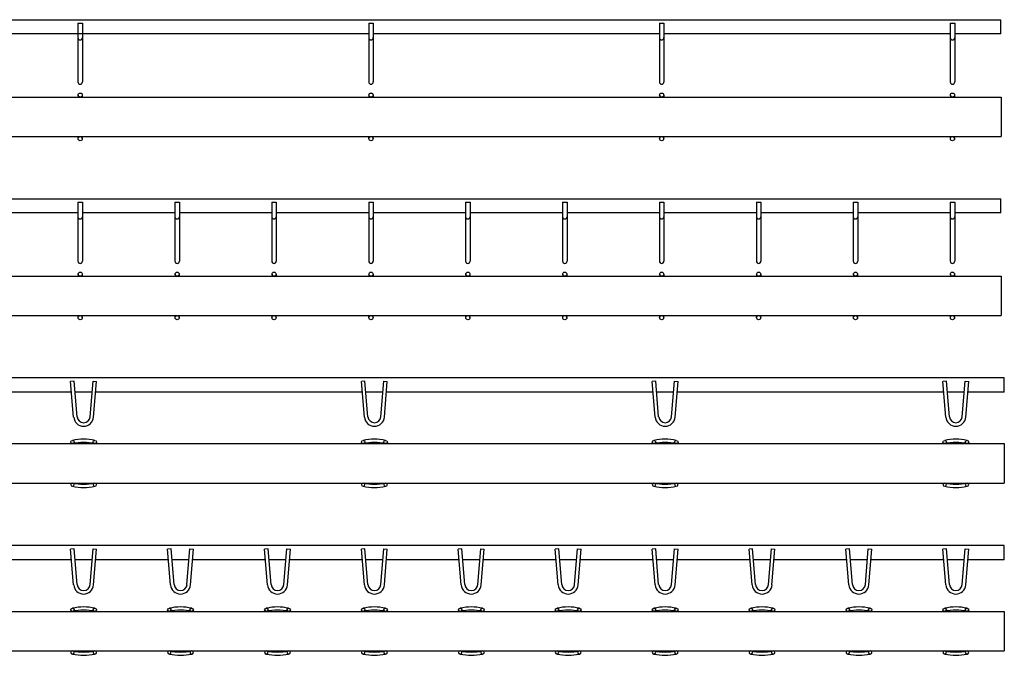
# Model space of a CAD drawing. Header units: millimetres. Extents: x 1054 to 4154, y 2386 to 3427.
# Tile 4 of 4: x 2630 to 4154, y 2386 to 3371. Entities that reach past the tile are written whole.
import ezdxf

# ---------------------------------------------------------------- set-up
doc = ezdxf.new("R2010")
doc.units = ezdxf.units.MM
doc.header["$LTSCALE"] = 5
doc.layers.add('HALFEN', color=2, linetype='CONTINUOUS')

msp = doc.modelspace()

# ---------------------------------------------------------------- linework, layer by layer
at = {"layer": 'HALFEN'}
for p, q in [((1148.6, 3370.8), (4148.6, 3370.8)), ((4148.6, 3348.8), (4148.6, 3370.8)), ((2720.1, 3365.4), (2720.1, 3274.3)), ((2720.1, 3365.4), (2727.1, 3365.4)), ((2727.1, 3365.4), (2727.1, 3274.3)), ((3170.1, 3365.4), (3170.1, 3274.3)), ((3170.1, 3365.4), (3177.1, 3365.4)), ((3177.1, 3365.4), (3177.1, 3274.3)), ((3620.1, 3365.4), (3620.1, 3274.3)), ((3620.1, 3365.4), (3627.1, 3365.4)), ((3627.1, 3365.4), (3627.1, 3274.3)), ((4070.1, 3365.4), (4070.1, 3274.3)), ((4070.1, 3365.4), (4077.1, 3365.4)), ((4077.1, 3365.4), (4077.1, 3274.3)), ((3170.1, 3348.8), (2127.1, 3348.8)), ((3620.1, 3348.8), (3177.1, 3348.8)), ((4070.1, 3348.8), (3627.1, 3348.8)), ((4148.6, 3348.8), (4077.1, 3348.8)), ((1148.9, 3250.8), (4148.9, 3250.8)), ((2720.5, 3254), (2720.5, 3250.8)), ((2726.8, 3254), (2726.8, 3250.8)), ((3170.5, 3254), (3170.5, 3250.8)), ((3176.8, 3254), (3176.8, 3250.8)), ((3620.5, 3254), (3620.5, 3250.8)), ((3626.8, 3254), (3626.8, 3250.8)), ((4070.5, 3254), (4070.5, 3250.8)), ((4076.8, 3254), (4076.8, 3250.8)), ((4148.9, 3250.8), (4148.9, 3189.8)), ((1148.9, 3189.8), (4148.9, 3189.8)), ((2720.5, 3186.6), (2720.5, 3189.8)), ((2726.8, 3186.6), (2726.8, 3189.8)), ((3170.5, 3186.6), (3170.5, 3189.8)), ((3176.8, 3186.6), (3176.8, 3189.8)), ((3620.5, 3186.6), (3620.5, 3189.8)), ((3626.8, 3186.6), (3626.8, 3189.8)), ((4070.5, 3186.6), (4070.5, 3189.8)), ((4076.8, 3186.6), (4076.8, 3189.8)), ((1148.6, 3093.4), (4148.6, 3093.4)), ((2720.1, 3088), (2720.1, 2996.9)), ((2720.1, 3088), (2727.1, 3088)), ((2727.1, 3088), (2727.1, 2996.9)), ((2870.1, 3088), (2870.1, 2996.9)), ((2870.1, 3088), (2877.1, 3088)), ((2877.1, 3088), (2877.1, 2996.9)), ((3020.1, 3088), (3020.1, 2996.9)), ((3020.1, 3088), (3027.1, 3088)), ((3027.1, 3088), (3027.1, 2996.9)), ((3170.1, 3088), (3170.1, 2996.9)), ((3170.1, 3088), (3177.1, 3088)), ((3177.1, 3088), (3177.1, 2996.9)), ((3320.1, 3088), (3320.1, 2996.9)), ((3320.1, 3088), (3327.1, 3088)), ((3327.1, 3088), (3327.1, 2996.9)), ((3470.1, 3088), (3470.1, 2996.9)), ((3470.1, 3088), (3477.1, 3088)), ((3477.1, 3088), (3477.1, 2996.9)), ((3620.1, 3088), (3620.1, 2996.9)), ((3620.1, 3088), (3627.1, 3088)), ((3627.1, 3088), (3627.1, 2996.9)), ((3770.1, 3088), (3770.1, 2996.9)), ((3770.1, 3088), (3777.1, 3088)), ((3777.1, 3088), (3777.1, 2996.9)), ((3920.1, 3088), (3920.1, 2996.9)), ((3920.1, 3088), (3927.1, 3088)), ((3927.1, 3088), (3927.1, 2996.9)), ((4070.1, 3088), (4070.1, 2996.9)), ((4070.1, 3088), (4077.1, 3088)), ((4077.1, 3088), (4077.1, 2996.9)), ((4148.6, 3071.4), (4148.6, 3093.4)), ((2720.1, 3071.4), (2577.1, 3071.4)), ((2870.1, 3071.4), (2727.1, 3071.4)), ((3020.1, 3071.4), (2877.1, 3071.4)), ((3170.1, 3071.4), (3027.1, 3071.4)), ((3320.1, 3071.4), (3177.1, 3071.4)), ((3470.1, 3071.4), (3327.1, 3071.4)), ((3620.1, 3071.4), (3477.1, 3071.4)), ((3770.1, 3071.4), (3627.1, 3071.4)), ((3920.1, 3071.4), (3777.1, 3071.4)), ((4070.1, 3071.4), (3927.1, 3071.4)), ((4148.6, 3071.4), (4077.1, 3071.4)), ((1148.9, 2973.4), (4148.9, 2973.4)), ((2720.5, 2976.6), (2720.5, 2973.4)), ((2726.8, 2976.6), (2726.8, 2973.4)), ((2870.5, 2976.6), (2870.5, 2973.4)), ((2876.8, 2976.6), (2876.8, 2973.4)), ((3020.5, 2976.6), (3020.5, 2973.4)), ((3026.8, 2976.6), (3026.8, 2973.4)), ((3170.5, 2976.6), (3170.5, 2973.4)), ((3176.8, 2976.6), (3176.8, 2973.4)), ((3320.5, 2976.6), (3320.5, 2973.4)), ((3326.8, 2976.6), (3326.8, 2973.4)), ((3470.5, 2976.6), (3470.5, 2973.4)), ((3476.8, 2976.6), (3476.8, 2973.4)), ((3620.5, 2976.6), (3620.5, 2973.4)), ((3626.8, 2976.6), (3626.8, 2973.4)), ((3770.5, 2976.6), (3770.5, 2973.4)), ((3776.8, 2976.6), (3776.8, 2973.4)), ((3920.5, 2976.6), (3920.5, 2973.4)), ((3926.8, 2976.6), (3926.8, 2973.4)), ((4070.5, 2976.6), (4070.5, 2973.4)), ((4076.8, 2976.6), (4076.8, 2973.4)), ((4148.9, 2973.4), (4148.9, 2912.4)), ((1148.9, 2912.4), (4148.9, 2912.4)), ((2720.5, 2909.3), (2720.5, 2912.4)), ((2726.8, 2909.3), (2726.8, 2912.4)), ((2870.5, 2909.3), (2870.5, 2912.4)), ((2876.8, 2909.3), (2876.8, 2912.4)), ((3020.5, 2909.3), (3020.5, 2912.4)), ((3026.8, 2909.3), (3026.8, 2912.4)), ((3170.5, 2909.3), (3170.5, 2912.4)), ((3176.8, 2909.3), (3176.8, 2912.4)), ((3320.5, 2909.3), (3320.5, 2912.4)), ((3326.8, 2909.3), (3326.8, 2912.4)), ((3470.5, 2909.3), (3470.5, 2912.4)), ((3476.8, 2909.3), (3476.8, 2912.4)), ((3620.5, 2909.3), (3620.5, 2912.4)), ((3626.8, 2909.3), (3626.8, 2912.4)), ((3770.5, 2909.3), (3770.5, 2912.4)), ((3776.8, 2909.3), (3776.8, 2912.4)), ((3920.5, 2909.3), (3920.5, 2912.4)), ((3926.8, 2909.3), (3926.8, 2912.4)), ((4070.5, 2909.3), (4070.5, 2912.4)), ((4076.8, 2909.3), (4076.8, 2912.4)), ((4153.9, 2816.1), (1153.9, 2816.1)), ((2714.3, 2811.1), (2708.8, 2810.6)), ((2713.4, 2755.3), (2708.8, 2810.6)), ((2718.9, 2755.7), (2714.3, 2811.1)), ((2738.8, 2755.7), (2743.4, 2811.1)), ((2743.4, 2811.1), (2748.9, 2810.6)), ((2744.3, 2755.3), (2748.9, 2810.6)), ((3164.3, 2811.1), (3158.8, 2810.6)), ((3163.4, 2755.3), (3158.8, 2810.6)), ((3168.9, 2755.7), (3164.3, 2811.1)), ((3188.8, 2755.7), (3193.4, 2811.1)), ((3193.4, 2811.1), (3198.9, 2810.6)), ((3194.3, 2755.3), (3198.9, 2810.6)), ((3614.3, 2811.1), (3608.8, 2810.6)), ((3613.4, 2755.3), (3608.8, 2810.6)), ((3618.9, 2755.7), (3614.3, 2811.1)), ((3638.8, 2755.7), (3643.4, 2811.1)), ((3643.4, 2811.1), (3648.9, 2810.6)), ((3644.3, 2755.3), (3648.9, 2810.6)), ((4064.3, 2811.1), (4058.8, 2810.6)), ((4063.4, 2755.3), (4058.8, 2810.6)), ((4068.9, 2755.7), (4064.3, 2811.1)), ((4088.8, 2755.7), (4093.4, 2811.1)), ((4093.4, 2811.1), (4098.9, 2810.6)), ((4094.3, 2755.3), (4098.9, 2810.6)), ((4153.9, 2794.1), (4153.9, 2816.1)), ((2710.2, 2794.1), (2597.5, 2794.1)), ((2742, 2794.1), (2715.7, 2794.1)), ((3160.2, 2794.1), (2747.5, 2794.1)), ((3192, 2794.1), (3165.7, 2794.1)), ((3610.2, 2794.1), (3197.5, 2794.1)), ((3642, 2794.1), (3615.7, 2794.1)), ((4060.2, 2794.1), (3647.5, 2794.1)), ((4092, 2794.1), (4065.7, 2794.1)), ((4153.9, 2794.1), (4097.5, 2794.1)), ((1153.9, 2714.1), (4153.9, 2714.1)), ((4153.9, 2714.1), (4153.9, 2653.1)), ((1153.9, 2653.1), (4153.9, 2653.1)), ((4153.9, 2556.2), (1153.9, 2556.2)), ((2714.3, 2551.2), (2708.8, 2550.7)), ((2713.4, 2495.4), (2708.8, 2550.7)), ((2718.9, 2495.8), (2714.3, 2551.2)), ((2738.8, 2495.8), (2743.4, 2551.2)), ((2743.4, 2551.2), (2748.9, 2550.7)), ((2744.3, 2495.4), (2748.9, 2550.7)), ((2864.3, 2551.2), (2858.8, 2550.7)), ((2863.4, 2495.4), (2858.8, 2550.7)), ((2868.9, 2495.8), (2864.3, 2551.2)), ((2888.8, 2495.8), (2893.4, 2551.2)), ((2893.4, 2551.2), (2898.9, 2550.7)), ((2894.3, 2495.4), (2898.9, 2550.7)), ((3014.3, 2551.2), (3008.8, 2550.7)), ((3013.4, 2495.4), (3008.8, 2550.7)), ((3018.9, 2495.8), (3014.3, 2551.2)), ((3038.8, 2495.8), (3043.4, 2551.2)), ((3043.4, 2551.2), (3048.9, 2550.7)), ((3044.3, 2495.4), (3048.9, 2550.7)), ((3164.3, 2551.2), (3158.8, 2550.7)), ((3163.4, 2495.4), (3158.8, 2550.7)), ((3168.9, 2495.8), (3164.3, 2551.2)), ((3188.8, 2495.8), (3193.4, 2551.2)), ((3193.4, 2551.2), (3198.9, 2550.7)), ((3194.3, 2495.4), (3198.9, 2550.7)), ((3314.3, 2551.2), (3308.8, 2550.7)), ((3313.4, 2495.4), (3308.8, 2550.7)), ((3318.9, 2495.8), (3314.3, 2551.2)), ((3338.8, 2495.8), (3343.4, 2551.2)), ((3343.4, 2551.2), (3348.9, 2550.7)), ((3344.3, 2495.4), (3348.9, 2550.7)), ((3464.3, 2551.2), (3458.8, 2550.7)), ((3463.4, 2495.4), (3458.8, 2550.7)), ((3468.9, 2495.8), (3464.3, 2551.2)), ((3488.8, 2495.8), (3493.4, 2551.2)), ((3493.4, 2551.2), (3498.9, 2550.7)), ((3494.3, 2495.4), (3498.9, 2550.7)), ((3614.3, 2551.2), (3608.8, 2550.7)), ((3613.4, 2495.4), (3608.8, 2550.7)), ((3618.9, 2495.8), (3614.3, 2551.2)), ((3638.8, 2495.8), (3643.4, 2551.2)), ((3643.4, 2551.2), (3648.9, 2550.7)), ((3644.3, 2495.4), (3648.9, 2550.7)), ((3764.3, 2551.2), (3758.8, 2550.7)), ((3763.4, 2495.4), (3758.8, 2550.7)), ((3768.9, 2495.8), (3764.3, 2551.2)), ((3788.8, 2495.8), (3793.4, 2551.2)), ((3793.4, 2551.2), (3798.9, 2550.7)), ((3794.3, 2495.4), (3798.9, 2550.7)), ((3914.3, 2551.2), (3908.8, 2550.7)), ((3913.4, 2495.4), (3908.8, 2550.7)), ((3918.9, 2495.8), (3914.3, 2551.2)), ((3938.8, 2495.8), (3943.4, 2551.2)), ((3943.4, 2551.2), (3948.9, 2550.7)), ((3944.3, 2495.4), (3948.9, 2550.7)), ((4064.3, 2551.2), (4058.8, 2550.7)), ((4063.4, 2495.4), (4058.8, 2550.7)), ((4068.9, 2495.8), (4064.3, 2551.2)), ((4088.8, 2495.8), (4093.4, 2551.2)), ((4093.4, 2551.2), (4098.9, 2550.7)), ((4094.3, 2495.4), (4098.9, 2550.7)), ((4153.9, 2534.2), (4153.9, 2556.2)), ((2710.2, 2534.2), (2597.5, 2534.2)), ((2742, 2534.2), (2715.7, 2534.2)), ((2860.2, 2534.2), (2747.5, 2534.2)), ((2892, 2534.2), (2865.7, 2534.2)), ((3010.2, 2534.2), (2897.5, 2534.2)), ((3042, 2534.2), (3015.7, 2534.2)), ((3160.2, 2534.2), (3047.5, 2534.2)), ((3192, 2534.2), (3165.7, 2534.2)), ((3310.2, 2534.2), (3197.5, 2534.2)), ((3342, 2534.2), (3315.7, 2534.2)), ((3460.2, 2534.2), (3347.5, 2534.2)), ((3492, 2534.2), (3465.7, 2534.2)), ((3610.2, 2534.2), (3497.5, 2534.2)), ((3642, 2534.2), (3615.7, 2534.2)), ((3760.2, 2534.2), (3647.5, 2534.2)), ((3792, 2534.2), (3765.7, 2534.2)), ((3910.2, 2534.2), (3797.5, 2534.2)), ((3942, 2534.2), (3915.7, 2534.2)), ((4060.2, 2534.2), (3947.5, 2534.2)), ((4092, 2534.2), (4065.7, 2534.2)), ((4153.9, 2534.2), (4097.5, 2534.2)), ((1153.9, 2454.2), (4153.9, 2454.2)), ((4153.9, 2454.2), (4153.9, 2393.2)), ((1153.9, 2393.2), (4153.9, 2393.2))]:
    msp.add_line(p, q, dxfattribs=at)
for centre in [(2723.6, 3254), (3173.6, 3254), (3623.6, 3254), (4073.6, 3254), (2723.6, 3186.6), (3173.6, 3186.6), (3623.6, 3186.6), (4073.6, 3186.6), (2723.6, 2976.6), (2873.6, 2976.6), (3023.6, 2976.6), (3173.6, 2976.6), (3323.6, 2976.6), (3473.6, 2976.6), (3623.6, 2976.6), (3773.6, 2976.6), (3923.6, 2976.6), (4073.6, 2976.6), (2723.6, 2909.3), (2873.6, 2909.3), (3023.6, 2909.3), (3173.6, 2909.3), (3323.6, 2909.3), (3473.6, 2909.3), (3623.6, 2909.3), (3773.6, 2909.3), (3923.6, 2909.3), (4073.6, 2909.3)]:
    msp.add_circle(centre, 3.19, dxfattribs=at)
for centre, radius, start, end in [((2723.6, 3343), 3.5, 180, 0), ((3173.6, 3343), 3.5, 180, 0), ((3623.6, 3343), 3.5, 180, 0), ((4073.6, 3343), 3.5, 180, 0), ((2723.6, 3274.3), 3.5, 180, 0), ((3173.6, 3274.3), 3.5, 180, 0), ((3623.6, 3274.3), 3.5, 180, 0), ((4073.6, 3274.3), 3.5, 180, 0), ((2723.6, 3065.6), 3.5, 180, 0), ((2873.6, 3065.6), 3.5, 180, 0), ((3023.6, 3065.6), 3.5, 180, 0), ((3173.6, 3065.6), 3.5, 180, 0), ((3323.6, 3065.6), 3.5, 180, 0), ((3473.6, 3065.6), 3.5, 180, 0), ((3623.6, 3065.6), 3.5, 180, 0), ((3773.6, 3065.6), 3.5, 180, 0), ((3923.6, 3065.6), 3.5, 180, 0), ((4073.6, 3065.6), 3.5, 180, 0), ((2723.6, 2996.9), 3.5, 180, 0), ((2873.6, 2996.9), 3.5, 180, 0), ((3023.6, 2996.9), 3.5, 180, 0), ((3173.6, 2996.9), 3.5, 180, 0), ((3323.6, 2996.9), 3.5, 180, 0), ((3473.6, 2996.9), 3.5, 180, 0), ((3623.6, 2996.9), 3.5, 180, 0), ((3773.6, 2996.9), 3.5, 180, 0), ((3923.6, 2996.9), 3.5, 180, 0), ((4073.6, 2996.9), 3.5, 180, 0), ((2728.9, 2756.6), 15.5, 184.7362, 355.2638), ((2728.9, 2756.6), 10, 184.7362, 355.2638), ((3178.9, 2756.6), 15.5, 184.7362, 355.2638), ((3178.9, 2756.6), 10, 184.7362, 355.2638), ((3628.9, 2756.6), 15.5, 184.7362, 355.2638), ((3628.9, 2756.6), 10, 184.7362, 355.2638), ((4078.9, 2756.6), 15.5, 184.7362, 355.2638), ((4078.9, 2756.6), 10, 184.7362, 355.2638), ((2728.9, 2642.3), 78.7, 77.3127, 102.6873), ((2728.9, 2637.3), 78.7, 77.3127, 102.6873), ((3178.9, 2642.3), 78.7, 77.3127, 102.6873), ((3178.9, 2637.3), 78.7, 77.3127, 102.6873), ((3628.9, 2642.3), 78.7, 77.3127, 102.6873), ((3628.9, 2637.3), 78.7, 77.3127, 102.6873), ((4078.9, 2642.3), 78.7, 77.3127, 102.6873), ((4078.9, 2637.3), 78.7, 77.3127, 102.6873), ((2728.9, 2729.9), 78.7, 257.3127, 282.6873), ((3178.9, 2729.9), 78.7, 257.3127, 282.6873), ((3628.9, 2729.9), 78.7, 257.3127, 282.6873), ((4078.9, 2729.9), 78.7, 257.3127, 282.6873), ((2728.9, 2724.9), 78.7, 257.3127, 282.6873), ((3178.9, 2724.9), 78.7, 257.3127, 282.6873), ((3628.9, 2724.9), 78.7, 257.3127, 282.6873), ((4078.9, 2724.9), 78.7, 257.3127, 282.6873), ((2728.9, 2496.7), 15.5, 184.7362, 355.2638), ((2728.9, 2496.7), 10, 184.7362, 355.2638), ((2878.9, 2496.7), 15.5, 184.7362, 355.2638), ((2878.9, 2496.7), 10, 184.7362, 355.2638), ((3028.9, 2496.7), 15.5, 184.7362, 355.2638), ((3028.9, 2496.7), 10, 184.7362, 355.2638), ((3178.9, 2496.7), 15.5, 184.7362, 355.2638), ((3178.9, 2496.7), 10, 184.7362, 355.2638), ((3328.9, 2496.7), 15.5, 184.7362, 355.2638), ((3328.9, 2496.7), 10, 184.7362, 355.2638), ((3478.9, 2496.7), 15.5, 184.7362, 355.2638), ((3478.9, 2496.7), 10, 184.7362, 355.2638), ((3628.9, 2496.7), 15.5, 184.7362, 355.2638), ((3628.9, 2496.7), 10, 184.7362, 355.2638), ((3778.9, 2496.7), 15.5, 184.7362, 355.2638), ((3778.9, 2496.7), 10, 184.7362, 355.2638), ((3928.9, 2496.7), 15.5, 184.7362, 355.2638), ((3928.9, 2496.7), 10, 184.7362, 355.2638), ((4078.9, 2496.7), 15.5, 184.7362, 355.2638), ((4078.9, 2496.7), 10, 184.7362, 355.2638), ((2728.9, 2382.4), 78.7, 77.3127, 102.6873), ((2728.9, 2377.4), 78.7, 77.3127, 102.6873), ((2878.9, 2382.4), 78.7, 77.3127, 102.6873), ((2878.9, 2377.4), 78.7, 77.3127, 102.6873), ((3028.9, 2382.4), 78.7, 77.3127, 102.6873), ((3028.9, 2377.4), 78.7, 77.3127, 102.6873), ((3178.9, 2382.4), 78.7, 77.3127, 102.6873), ((3178.9, 2377.4), 78.7, 77.3127, 102.6873), ((3328.9, 2382.4), 78.7, 77.3127, 102.6873), ((3328.9, 2377.4), 78.7, 77.3127, 102.6873), ((3478.9, 2382.4), 78.7, 77.3127, 102.6873), ((3478.9, 2377.4), 78.7, 77.3127, 102.6873), ((3628.9, 2382.4), 78.7, 77.3127, 102.6873), ((3628.9, 2377.4), 78.7, 77.3127, 102.6873), ((3778.9, 2382.4), 78.7, 77.3127, 102.6873), ((3778.9, 2377.4), 78.7, 77.3127, 102.6873), ((3928.9, 2382.4), 78.7, 77.3127, 102.6873), ((3928.9, 2377.4), 78.7, 77.3127, 102.6873), ((4078.9, 2382.4), 78.7, 77.3127, 102.6873), ((4078.9, 2377.4), 78.7, 77.3127, 102.6873), ((2728.9, 2470), 78.7, 257.3127, 282.6873), ((2878.9, 2470), 78.7, 257.3127, 282.6873), ((3028.9, 2470), 78.7, 257.3127, 282.6873), ((3178.9, 2470), 78.7, 257.3127, 282.6873), ((3328.9, 2470), 78.7, 257.3127, 282.6873), ((3478.9, 2470), 78.7, 257.3127, 282.6873), ((3628.9, 2470), 78.7, 257.3127, 282.6873), ((3778.9, 2470), 78.7, 257.3127, 282.6873), ((3928.9, 2470), 78.7, 257.3127, 282.6873), ((4078.9, 2470), 78.7, 257.3127, 282.6873), ((2728.9, 2465), 78.7, 257.3127, 282.6873), ((2878.9, 2465), 78.7, 257.3127, 282.6873), ((3028.9, 2465), 78.7, 257.3127, 282.6873), ((3178.9, 2465), 78.7, 257.3127, 282.6873), ((3328.9, 2465), 78.7, 257.3127, 282.6873), ((3478.9, 2465), 78.7, 257.3127, 282.6873), ((3628.9, 2465), 78.7, 257.3127, 282.6873), ((3778.9, 2465), 78.7, 257.3127, 282.6873), ((3928.9, 2465), 78.7, 257.3127, 282.6873), ((4078.9, 2465), 78.7, 257.3127, 282.6873)]:
    msp.add_arc(centre, radius, start, end, dxfattribs=at)
for centre in [(2711.6, 2716.6), (2746.2, 2716.6), (3161.6, 2716.6), (3196.2, 2716.6), (3611.6, 2716.6), (3646.2, 2716.6), (4061.6, 2716.6), (4096.2, 2716.6), (2711.6, 2456.7), (2746.2, 2456.7), (2861.6, 2456.7), (2896.2, 2456.7), (3011.6, 2456.7), (3046.2, 2456.7), (3161.6, 2456.7), (3196.2, 2456.7), (3311.6, 2456.7), (3346.2, 2456.7), (3461.6, 2456.7), (3496.2, 2456.7), (3611.6, 2456.7), (3646.2, 2456.7), (3761.6, 2456.7), (3796.2, 2456.7), (3911.6, 2456.7), (3946.2, 2456.7), (4061.6, 2456.7), (4096.2, 2456.7)]:
    msp.add_ellipse(centre, major_axis=(2.74, 0), ratio=0.918499, dxfattribs=at)
at = {"layer": 'HALFEN', "extrusion": (0, 0, -1)}
for centre in [(2711.6, 2650.6), (2746.2, 2650.6), (3161.6, 2650.6), (3196.2, 2650.6), (3611.6, 2650.6), (3646.2, 2650.6), (4061.6, 2650.6), (4096.2, 2650.6), (2711.6, 2390.7), (2746.2, 2390.7), (2861.6, 2390.7), (2896.2, 2390.7), (3011.6, 2390.7), (3046.2, 2390.7), (3161.6, 2390.7), (3196.2, 2390.7), (3311.6, 2390.7), (3346.2, 2390.7), (3461.6, 2390.7), (3496.2, 2390.7), (3611.6, 2390.7), (3646.2, 2390.7), (3761.6, 2390.7), (3796.2, 2390.7), (3911.6, 2390.7), (3946.2, 2390.7), (4061.6, 2390.7), (4096.2, 2390.7)]:
    msp.add_ellipse(centre, major_axis=(2.74, 0), ratio=0.918499, dxfattribs=at)

doc.saveas('drawing.dxf')
